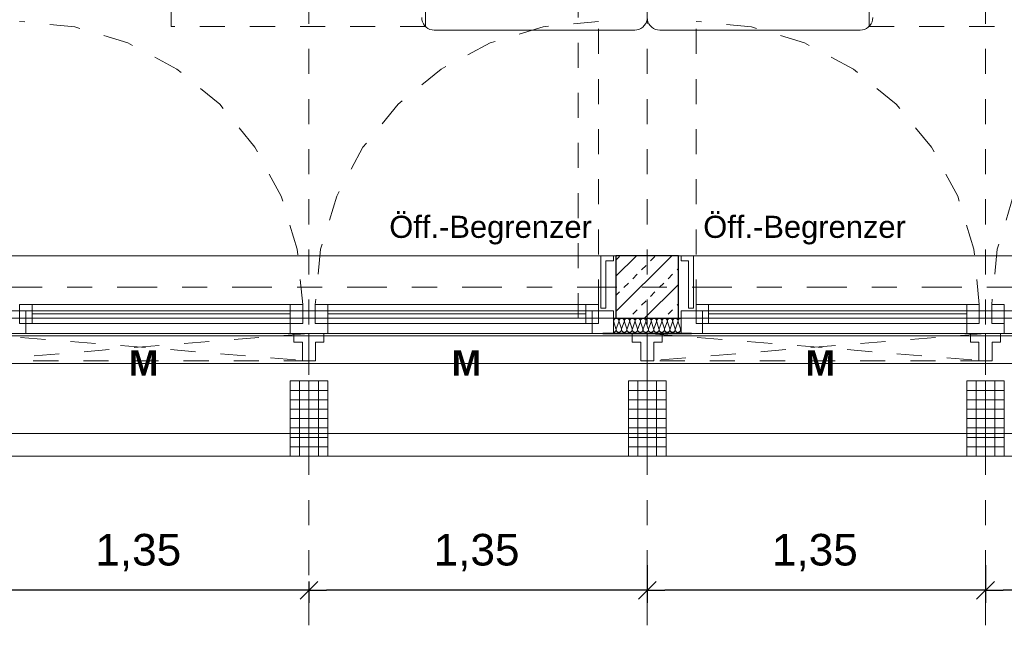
# Model space of a CAD drawing. Header units: metres. Extents: x -45.2 to 14.3, y -31.8 to 10.2.
# Tile 88 of 141: x -5.2 to -1.3, y -22.9 to -20.5. Entities that reach past the tile are written whole.
import ezdxf

# ---------------------------------------------------------------- set-up
doc = ezdxf.new("R2010")
doc.units = ezdxf.units.M
doc.header["$LTSCALE"] = 0.05
for name, pattern in [('1600.2032', [1.6, 0.8, -0.8]), ('Achsen 01', [5.291531, 3.175, -1.058062, 0.352704, -0.705764]), ('gestrichelt - 01', [2, 1, -1]), ('Raster 01', [2, 1, -1]), ('VW-01 Strichlinie kurz', [2, 1, -1])]:
    doc.linetypes.add(name, pattern=pattern)
doc.layers.get('0').update_dxf_attribs({"lineweight": 25})
for name, color, linetype, lineweight, true_color in [('013_Beton und Stahlbetonarbeiten-000 Brüstung', 7, 'Continuous', 9, 0xa6a6a6), ('014_Fassadenarbeiten-000 Aufsicht Betonfertigteile', 7, 'Continuous', 9, 0xc0c0c0), ('030_Sonnenschutzarbeiten-Bemassung', 7, 'Continuous', 13, 0xff6633), ('030_Sonnenschutzarbeiten-Grundriss', 7, 'Continuous', 13, 0x555555), ('031_Metallbauarbeiten-330 Aufsicht Metallbauarbeiten', 7, 'Continuous', 9, 0xa6a6a6), ('032_Metallarbeiten-Fenster', 7, 'Continuous', 13, 0x444444), ('032_Metallarbeiten-Öffnungsbegrenzer', 7, 'Continuous', 13, 0x444444), ('ACTES-Einrichtung Aufsicht.', 7, 'Continuous', 9, 0xa6a6a6), ('AV1-Achsen', 1, 'Achsen 01', 18, 0xff0000), ('AV1-Bewegungsfläche', 7, 'gestrichelt - 01', 9, 0xd9d9d9), ('AV1-Raster', 7, 'Raster 01', 9, 0xa6a6a6)]:
    doc.layers.add(name, color=color, linetype=linetype, lineweight=lineweight, true_color=true_color)
for name, color, linetype, lineweight in [('013_Beton und Stahlbetonarbeiten-330 Außenstützen', 7, 'Continuous', 25), ('013_Beton und Stahlbetonarbeiten-Deckenversprung GRU', 7, 'VW-01 Strichlinie kurz', 9), ('014_Fassadenarbeiten-330 Betonfertigteile vertikal', 7, 'Continuous', 9), ('027_Tischlerarbeiten-330 Innenfensterbänke', 7, 'Continuous', 9), ('030_Sonnenschutzarbeiten-Kasten+Behang', 7, 'Continuous', 5), ('030_Sonnenschutzarbeiten-Motor', 7, 'Continuous', 5)]:
    doc.layers.add(name, color=color, linetype=linetype, lineweight=lineweight)
doc.styles.add('Arial', font='arial.ttf')
doc.styles.add('Arial (bold)', font='arialbd.ttf')

msp = doc.modelspace()

# ---------------------------------------------------------------- linework, layer by layer
at = {"color": 0, "linetype": 'Continuous', "lineweight": 15}
for p, q in [((-4.0146, -22.7746), (-4.0854, -22.8454)), ((-4.0854, -22.8454), (-4.0146, -22.7746)), ((-2.6646, -22.7746), (-2.7354, -22.8454)), ((-2.7354, -22.8454), (-2.6646, -22.7746)), ((-1.3146, -22.7746), (-1.3854, -22.8454)), ((-1.3854, -22.8454), (-1.3146, -22.7746))]:
    msp.add_line(p, q, dxfattribs=at)
at = {"color": 0, "linetype": 'ByBlock', "lineweight": -2}
for p, q in [((-4.05, -22.81), (-4.1207, -22.81)), ((-4.05, -22.81), (-3.9793, -22.81)), ((-2.7, -22.81), (-2.7707, -22.81)), ((-2.7, -22.81), (-2.6293, -22.81)), ((-1.35, -22.81), (-1.4207, -22.81)), ((-1.35, -22.81), (-1.2793, -22.81))]:
    msp.add_line(p, q, dxfattribs=at)
at = {"layer": '013_Beton und Stahlbetonarbeiten-000 Brüstung'}
for points in [[(-2.825, -21.725), (-5.275, -21.725), (-5.275, -21.475), (-2.825, -21.475)], [(-0.125, -21.725), (-2.575, -21.725), (-2.575, -21.475), (-0.125, -21.475)]]:
    msp.add_lwpolyline(points, close=True, dxfattribs=at)
at = {"layer": '013_Beton und Stahlbetonarbeiten-330 Außenstützen', "color": 251, "linetype": 'Continuous', "lineweight": 13, "true_color": 0x4c4c4c}
for p, q in [((-2.6018, -21.475), (-2.825, -21.6982)), ((-2.7432, -21.475), (-2.825, -21.5568)), ((-2.825, -21.4926), (-2.8107, -21.4784)), ((-2.687, -21.496), (-2.6693, -21.4784)), ((-2.7224, -21.5314), (-2.7047, -21.5137)), ((-2.5809, -21.5314), (-2.575, -21.5255)), ((-2.7577, -21.5668), (-2.74, -21.5491)), ((-2.6163, -21.5668), (-2.5986, -21.5491)), ((-2.7931, -21.6021), (-2.7754, -21.5844)), ((-2.575, -21.5897), (-2.7103, -21.725)), ((-2.6517, -21.6021), (-2.634, -21.5844)), ((-2.825, -21.634), (-2.8107, -21.6198)), ((-2.687, -21.6375), (-2.6693, -21.6198)), ((-2.7224, -21.6728), (-2.7047, -21.6551)), ((-2.5809, -21.6728), (-2.575, -21.6669)), ((-2.7577, -21.7082), (-2.74, -21.6905)), ((-2.6163, -21.7082), (-2.5986, -21.6905))]:
    msp.add_line(p, q, dxfattribs=at)
at = {"layer": '013_Beton und Stahlbetonarbeiten-330 Außenstützen'}
msp.add_lwpolyline([(-2.575, -21.475), (-2.825, -21.475), (-2.825, -21.725), (-2.575, -21.725)], close=True, dxfattribs=at)
at = {"layer": '013_Beton und Stahlbetonarbeiten-Deckenversprung GRU', "linetype": 'VW-01 Strichlinie kurz'}
msp.add_line((-2.975, -13.625), (-2.975, -21.725), dxfattribs=at)
at = {"layer": '014_Fassadenarbeiten-000 Aufsicht Betonfertigteile'}
msp.add_lwpolyline([(-39.455, -21.905), (0.305, -21.905), (0.675, -22.275), (-39.825, -22.275)], close=True, dxfattribs=at)
at = {"layer": '014_Fassadenarbeiten-330 Betonfertigteile vertikal', "color": 8, "linetype": 'Continuous', "lineweight": 9, "true_color": 0x808080}
for p, q in [((-4.0875, -21.975), (-4.0875, -22.275)), ((-4.05, -21.975), (-4.05, -22.275)), ((-4.0125, -21.975), (-4.0125, -22.275)), ((-2.7375, -21.975), (-2.7375, -22.275)), ((-2.7, -21.975), (-2.7, -22.275)), ((-2.6625, -21.975), (-2.6625, -22.275)), ((-1.3875, -21.975), (-1.3875, -22.275)), ((-1.35, -21.975), (-1.35, -22.275)), ((-1.3125, -21.975), (-1.3125, -22.275))]:
    msp.add_line(p, q, dxfattribs=at)
at = {"layer": '014_Fassadenarbeiten-330 Betonfertigteile vertikal', "color": 8, "linetype": 'Continuous', "lineweight": 13, "true_color": 0x808080}
for p, q in [((-4.125, -22.0125), (-3.975, -22.0125)), ((-2.775, -22.0125), (-2.625, -22.0125)), ((-1.425, -22.0125), (-1.275, -22.0125)), ((-4.125, -22.05), (-3.975, -22.05)), ((-2.775, -22.05), (-2.625, -22.05)), ((-1.425, -22.05), (-1.275, -22.05)), ((-4.125, -22.0875), (-3.975, -22.0875)), ((-2.775, -22.0875), (-2.625, -22.0875)), ((-1.425, -22.0875), (-1.275, -22.0875)), ((-4.125, -22.125), (-3.975, -22.125)), ((-2.775, -22.125), (-2.625, -22.125)), ((-1.425, -22.125), (-1.275, -22.125)), ((-4.125, -22.1625), (-3.975, -22.1625)), ((-4.125, -22.2), (-3.975, -22.2)), ((-2.775, -22.1625), (-2.625, -22.1625)), ((-2.775, -22.2), (-2.625, -22.2)), ((-1.425, -22.1625), (-1.275, -22.1625)), ((-1.425, -22.2), (-1.275, -22.2)), ((-4.125, -22.2375), (-3.975, -22.2375)), ((-2.775, -22.2375), (-2.625, -22.2375)), ((-1.425, -22.2375), (-1.275, -22.2375))]:
    msp.add_line(p, q, dxfattribs=at)
at = {"layer": '014_Fassadenarbeiten-330 Betonfertigteile vertikal'}
for points in [[(-4.125, -21.975), (-3.975, -21.975), (-3.975, -22.275), (-4.125, -22.275)], [(-2.775, -21.975), (-2.625, -21.975), (-2.625, -22.275), (-2.775, -22.275)], [(-1.425, -21.975), (-1.275, -21.975), (-1.275, -22.275), (-1.425, -22.275)]]:
    msp.add_lwpolyline(points, close=True, dxfattribs=at)
at = {"layer": '027_Tischlerarbeiten-330 Innenfensterbänke'}
for points in [[(-2.835, -21.475), (-2.835, -21.495), (-2.865, -21.495), (-2.865, -21.685), (-2.885, -21.685), (-2.885, -21.475)], [(-2.565, -21.475), (-2.565, -21.495), (-2.535, -21.495), (-2.535, -21.685), (-2.515, -21.685), (-2.515, -21.475)]]:
    msp.add_lwpolyline(points, close=True, dxfattribs=at)
at = {"layer": '030_Sonnenschutzarbeiten-Bemassung', "color": 0, "lineweight": -2}
for p, q in [((-2.7, -22.71), (-2.7, -22.86)), ((-2.7, -22.71), (-2.7, -22.86)), ((-1.35, -22.71), (-1.35, -22.86)), ((-1.35, -22.71), (-1.35, -22.86)), ((-4.05, -22.775), (-4.05, -22.86)), ((-4.05, -22.775), (-4.05, -22.86)), ((-4.1207, -22.81), (-5.3293, -22.81)), ((-2.7707, -22.81), (-3.9793, -22.81)), ((-1.4207, -22.81), (-2.6293, -22.81)), ((-0.0707, -22.81), (-1.2793, -22.81))]:
    msp.add_line(p, q, dxfattribs=at)
at = {"layer": '030_Sonnenschutzarbeiten-Grundriss', "color": 251, "true_color": 0x555555}
for points in [[(-4.05, -21.895), (-4.076, -21.895), (-4.076, -21.82), (-4.11, -21.82), (-4.11, -21.785), (-4.05, -21.785)], [(-4.05, -21.895), (-4.024, -21.895), (-4.024, -21.82), (-3.99, -21.82), (-3.99, -21.785), (-4.05, -21.785)], [(-2.7, -21.895), (-2.726, -21.895), (-2.726, -21.82), (-2.76, -21.82), (-2.76, -21.785), (-2.7, -21.785)], [(-2.7, -21.895), (-2.674, -21.895), (-2.674, -21.82), (-2.64, -21.82), (-2.64, -21.785), (-2.7, -21.785)], [(-1.35, -21.895), (-1.376, -21.895), (-1.376, -21.82), (-1.41, -21.82), (-1.41, -21.785), (-1.35, -21.785)], [(-1.35, -21.895), (-1.324, -21.895), (-1.324, -21.82), (-1.29, -21.82), (-1.29, -21.785), (-1.35, -21.785)]]:
    msp.add_lwpolyline(points, close=True, dxfattribs=at)
at = {"layer": '030_Sonnenschutzarbeiten-Kasten+Behang', "color": 1, "linetype": '1600.2032', "lineweight": 18, "true_color": 0xff0000}
for p, q in [((-4.05, -21.785), (-5.4, -21.895)), ((-5.4, -21.785), (-4.05, -21.895)), ((-1.35, -21.785), (-2.7, -21.895)), ((-2.7, -21.785), (-1.35, -21.895))]:
    msp.add_line(p, q, dxfattribs=at)
for points in [[(-5.4, -21.785), (-4.05, -21.785), (-4.05, -21.895), (-5.4, -21.895)], [(-2.7, -21.785), (-1.35, -21.785), (-1.35, -21.895), (-2.7, -21.895)]]:
    msp.add_lwpolyline(points, close=True, dxfattribs=at)
at = {"layer": '030_Sonnenschutzarbeiten-Kasten+Behang', "color": 1, "linetype": 'Continuous', "lineweight": 18, "true_color": 0xff0000}
for points in [[(-4.076, -21.82), (-4.11, -21.82), (-4.11, -21.785), (-4.05, -21.785), (-4.05, -21.895), (-4.076, -21.895)], [(-4.024, -21.82), (-3.99, -21.82), (-3.99, -21.785), (-4.05, -21.785), (-4.05, -21.895), (-4.024, -21.895)], [(-2.726, -21.82), (-2.76, -21.82), (-2.76, -21.785), (-2.7, -21.785), (-2.7, -21.895), (-2.726, -21.895)], [(-2.674, -21.82), (-2.64, -21.82), (-2.64, -21.785), (-2.7, -21.785), (-2.7, -21.895), (-2.674, -21.895)], [(-1.376, -21.82), (-1.41, -21.82), (-1.41, -21.785), (-1.35, -21.785), (-1.35, -21.895), (-1.376, -21.895)], [(-1.324, -21.82), (-1.29, -21.82), (-1.29, -21.785), (-1.35, -21.785), (-1.35, -21.895), (-1.324, -21.895)]]:
    msp.add_lwpolyline(points, close=True, dxfattribs=at)
at = {"layer": '031_Metallbauarbeiten-330 Aufsicht Metallbauarbeiten'}
for points in [[(-5.4, -21.795), (-2.7, -21.795), (-2.7, -22.185), (-5.4, -22.185)], [(-2.7, -21.795), (-0.075, -21.795), (-0.075, -22.185), (-2.7, -22.185)]]:
    msp.add_lwpolyline(points, close=True, dxfattribs=at)
at = {"layer": '032_Metallarbeiten-Fenster', "color": 7, "linetype": 'gestrichelt - 01', "lineweight": 18}
for p, q in [((-2.895, -21.67), (-2.895, -20.54)), ((-2.505, -21.67), (-2.505, -20.54))]:
    msp.add_line(p, q, dxfattribs=at)
at = {"layer": '032_Metallarbeiten-Fenster', "color": 7, "lineweight": 18}
for p, q in [((-5.155, -21.7075), (-4.125, -21.7075)), ((-2.945, -21.7075), (-3.975, -21.7075)), ((-2.455, -21.7075), (-1.425, -21.7075))]:
    msp.add_line(p, q, dxfattribs=at)
at = {"layer": '032_Metallarbeiten-Fenster', "color": 7, "linetype": 'gestrichelt - 01', "lineweight": 18}
for points in [[(-4.075, -21.67), (-4.0967, -21.4495), (-4.161, -21.2376), (-4.2654, -21.0422), (-4.406, -20.871), (-4.5772, -20.7304), (-4.7726, -20.626), (-4.9845, -20.5617), (-5.205, -20.54)], [(-2.895, -20.54), (-3.1155, -20.5617), (-3.3274, -20.626), (-3.5228, -20.7304), (-3.694, -20.871), (-3.8346, -21.0422), (-3.939, -21.2376), (-4.0033, -21.4495), (-4.025, -21.67)], [(-1.375, -21.67), (-1.3967, -21.4495), (-1.461, -21.2376), (-1.5654, -21.0422), (-1.706, -20.871), (-1.8772, -20.7304), (-2.0726, -20.626), (-2.2845, -20.5617), (-2.505, -20.54)], [(-0.195, -20.54), (-0.4155, -20.5617), (-0.6274, -20.626), (-0.8228, -20.7304), (-0.994, -20.871), (-1.1346, -21.0422), (-1.239, -21.2376), (-1.3033, -21.4495), (-1.325, -21.67)]]:
    msp.add_lwpolyline(points, dxfattribs=at)
at = {"layer": '032_Metallarbeiten-Fenster', "color": 7, "lineweight": 18}
for points in [[(-5.205, -21.745), (-5.155, -21.745), (-5.155, -21.67), (-5.205, -21.67)], [(-5.155, -21.745), (-4.125, -21.745), (-4.125, -21.67), (-5.155, -21.67)], [(-4.125, -21.745), (-4.075, -21.745), (-4.075, -21.67), (-4.125, -21.67)], [(-3.975, -21.745), (-4.025, -21.745), (-4.025, -21.67), (-3.975, -21.67)], [(-2.945, -21.745), (-3.975, -21.745), (-3.975, -21.67), (-2.945, -21.67)], [(-2.895, -21.745), (-2.945, -21.745), (-2.945, -21.67), (-2.895, -21.67)], [(-2.505, -21.745), (-2.455, -21.745), (-2.455, -21.67), (-2.505, -21.67)], [(-2.455, -21.745), (-1.425, -21.745), (-1.425, -21.67), (-2.455, -21.67)], [(-1.425, -21.745), (-1.375, -21.745), (-1.375, -21.67), (-1.425, -21.67)], [(-1.275, -21.745), (-1.325, -21.745), (-1.325, -21.67), (-1.275, -21.67)], [(-5.18, -21.785), (-5.18, -21.695), (-5.265, -21.695), (-5.265, -21.785)], [(-2.92, -21.695), (-2.92, -21.785), (-5.18, -21.785), (-5.18, -21.695)], [(-3.975, -21.785), (-4.125, -21.785), (-4.125, -21.695), (-3.975, -21.695)], [(-2.835, -21.695), (-2.92, -21.695), (-2.92, -21.785), (-2.835, -21.785)], [(-2.48, -21.785), (-2.48, -21.695), (-2.565, -21.695), (-2.565, -21.785)], [(-0.22, -21.695), (-0.22, -21.785), (-2.48, -21.785), (-2.48, -21.695)], [(-1.275, -21.785), (-1.425, -21.785), (-1.425, -21.695), (-1.275, -21.695)]]:
    msp.add_lwpolyline(points, close=True, dxfattribs=at)
at = {"layer": '032_Metallarbeiten-Fenster'}
for points in [[(-2.835, -21.781), (-2.833, -21.7808), (-2.831, -21.7803), (-2.8292, -21.7794), (-2.8276, -21.7782), (-2.8262, -21.7767), (-2.8252, -21.7749), (-2.8245, -21.773), (-2.8242, -21.771), (-2.8242, -21.769), (-2.8247, -21.767), (-2.8336, -21.739), (-2.8336, -21.739), (-2.8341, -21.737), (-2.8341, -21.735), (-2.8338, -21.733), (-2.8331, -21.7311), (-2.8321, -21.7294), (-2.8308, -21.7279), (-2.8292, -21.7267), (-2.8274, -21.7257), (-2.8255, -21.7252), (-2.8234, -21.725), (-2.8214, -21.7252), (-2.8195, -21.7257), (-2.8177, -21.7267), (-2.8161, -21.7279), (-2.8148, -21.7294), (-2.8138, -21.7311), (-2.8131, -21.733), (-2.8128, -21.735), (-2.8128, -21.737), (-2.8133, -21.739), (-2.8236, -21.767), (-2.8236, -21.767), (-2.824, -21.769), (-2.8241, -21.771), (-2.8238, -21.773), (-2.8231, -21.7749), (-2.8221, -21.7766), (-2.8207, -21.7781), (-2.8191, -21.7793), (-2.8173, -21.7802), (-2.8154, -21.7808), (-2.8134, -21.781), (-2.8114, -21.7808), (-2.8095, -21.7802), (-2.8077, -21.7793), (-2.8061, -21.7781), (-2.8047, -21.7766), (-2.8037, -21.7749), (-2.803, -21.773), (-2.8027, -21.771), (-2.8028, -21.769), (-2.8032, -21.767), (-2.8122, -21.739), (-2.8122, -21.739), (-2.8126, -21.737), (-2.8127, -21.735), (-2.8124, -21.733), (-2.8117, -21.7311), (-2.8107, -21.7294), (-2.8093, -21.7279), (-2.8077, -21.7267), (-2.8059, -21.7257), (-2.804, -21.7252), (-2.802, -21.725), (-2.8, -21.7252), (-2.7981, -21.7257), (-2.7963, -21.7267), (-2.7947, -21.7279), (-2.7933, -21.7294), (-2.7923, -21.7311), (-2.7916, -21.733), (-2.7913, -21.735), (-2.7914, -21.737), (-2.7918, -21.739), (-2.8022, -21.767), (-2.8022, -21.767), (-2.8026, -21.769), (-2.8026, -21.771), (-2.8023, -21.773), (-2.8016, -21.7749), (-2.8006, -21.7766), (-2.7993, -21.7781), (-2.7977, -21.7793), (-2.7959, -21.7802), (-2.794, -21.7808), (-2.792, -21.781), (-2.7899, -21.7808), (-2.788, -21.7802), (-2.7862, -21.7793), (-2.7846, -21.7781), (-2.7833, -21.7766), (-2.7823, -21.7749), (-2.7816, -21.773), (-2.7813, -21.771), (-2.7813, -21.769), (-2.7818, -21.767)], [(-2.8236, -21.767), (-2.824, -21.769), (-2.8241, -21.771), (-2.8238, -21.773), (-2.8231, -21.7749), (-2.8221, -21.7766), (-2.8207, -21.7781), (-2.8191, -21.7793), (-2.8173, -21.7802), (-2.8154, -21.7808), (-2.8134, -21.781), (-2.8114, -21.7808), (-2.8095, -21.7802), (-2.8077, -21.7793), (-2.8061, -21.7781), (-2.8047, -21.7766), (-2.8037, -21.7749), (-2.803, -21.773), (-2.8027, -21.771), (-2.8028, -21.769), (-2.8032, -21.767), (-2.8122, -21.739), (-2.8122, -21.739), (-2.8126, -21.737), (-2.8127, -21.735), (-2.8124, -21.733), (-2.8117, -21.7311), (-2.8107, -21.7294), (-2.8093, -21.7279), (-2.8077, -21.7267), (-2.8059, -21.7257), (-2.804, -21.7252), (-2.802, -21.725), (-2.8, -21.7252), (-2.7981, -21.7257), (-2.7963, -21.7267), (-2.7947, -21.7279), (-2.7933, -21.7294), (-2.7923, -21.7311), (-2.7916, -21.733), (-2.7913, -21.735), (-2.7914, -21.737), (-2.7918, -21.739), (-2.8022, -21.767), (-2.8022, -21.767), (-2.8026, -21.769), (-2.8026, -21.771), (-2.8023, -21.773), (-2.8016, -21.7749), (-2.8006, -21.7766), (-2.7993, -21.7781), (-2.7977, -21.7793), (-2.7959, -21.7802), (-2.794, -21.7808), (-2.792, -21.781), (-2.7899, -21.7808), (-2.788, -21.7802), (-2.7862, -21.7793), (-2.7846, -21.7781), (-2.7833, -21.7766), (-2.7823, -21.7749), (-2.7816, -21.773), (-2.7813, -21.771), (-2.7813, -21.769), (-2.7818, -21.767), (-2.7908, -21.739), (-2.7908, -21.739), (-2.7912, -21.737), (-2.7912, -21.735), (-2.7909, -21.733), (-2.7902, -21.7311), (-2.7892, -21.7294), (-2.7879, -21.7279), (-2.7863, -21.7267), (-2.7845, -21.7257), (-2.7826, -21.7252), (-2.7806, -21.725), (-2.7785, -21.7252), (-2.7766, -21.7257), (-2.7748, -21.7267), (-2.7732, -21.7279), (-2.7719, -21.7294), (-2.7709, -21.7311), (-2.7702, -21.733), (-2.7699, -21.735), (-2.7699, -21.737), (-2.7704, -21.739), (-2.7807, -21.767), (-2.7807, -21.767), (-2.7811, -21.769), (-2.7812, -21.771), (-2.7809, -21.773), (-2.7802, -21.7749), (-2.7792, -21.7766), (-2.7778, -21.7781), (-2.7762, -21.7793), (-2.7744, -21.7802), (-2.7725, -21.7808), (-2.7705, -21.781), (-2.7685, -21.7808), (-2.7666, -21.7802), (-2.7648, -21.7793), (-2.7632, -21.7781), (-2.7618, -21.7766), (-2.7608, -21.7749), (-2.7601, -21.773), (-2.7598, -21.771), (-2.7599, -21.769), (-2.7603, -21.767), (-2.7693, -21.739), (-2.7693, -21.739), (-2.7697, -21.737), (-2.7698, -21.735), (-2.7695, -21.733), (-2.7688, -21.7311), (-2.7678, -21.7294), (-2.7664, -21.7279), (-2.7648, -21.7267), (-2.763, -21.7257), (-2.7611, -21.7252), (-2.7591, -21.725), (-2.7571, -21.7252), (-2.7552, -21.7257), (-2.7534, -21.7267), (-2.7518, -21.7279), (-2.7504, -21.7294), (-2.7494, -21.7311), (-2.7487, -21.733), (-2.7484, -21.735), (-2.7485, -21.737), (-2.7489, -21.739), (-2.7593, -21.767), (-2.7593, -21.767), (-2.7597, -21.769), (-2.7597, -21.771), (-2.7594, -21.773), (-2.7587, -21.7749), (-2.7577, -21.7766), (-2.7564, -21.7781), (-2.7548, -21.7793), (-2.753, -21.7802), (-2.7511, -21.7808), (-2.7491, -21.781), (-2.747, -21.7808), (-2.7451, -21.7802), (-2.7433, -21.7793), (-2.7417, -21.7781), (-2.7404, -21.7766), (-2.7394, -21.7749), (-2.7387, -21.773), (-2.7384, -21.771), (-2.7384, -21.769), (-2.7389, -21.767), (-2.7479, -21.739), (-2.7479, -21.739), (-2.7483, -21.737), (-2.7483, -21.735), (-2.748, -21.733), (-2.7473, -21.7311), (-2.7463, -21.7294), (-2.745, -21.7279), (-2.7434, -21.7267), (-2.7416, -21.7257), (-2.7397, -21.7252), (-2.7377, -21.725), (-2.7356, -21.7252), (-2.7337, -21.7257), (-2.7319, -21.7267), (-2.7303, -21.7279), (-2.729, -21.7294), (-2.728, -21.7311), (-2.7273, -21.733), (-2.727, -21.735), (-2.727, -21.737), (-2.7275, -21.739), (-2.7378, -21.767), (-2.7378, -21.767), (-2.7382, -21.769), (-2.7383, -21.771), (-2.738, -21.773), (-2.7373, -21.7749), (-2.7363, -21.7766), (-2.7349, -21.7781), (-2.7333, -21.7793), (-2.7315, -21.7802), (-2.7296, -21.7808), (-2.7276, -21.781), (-2.7256, -21.7808), (-2.7237, -21.7802), (-2.7219, -21.7793), (-2.7203, -21.7781), (-2.7189, -21.7766), (-2.7179, -21.7749), (-2.7172, -21.773), (-2.7169, -21.771), (-2.717, -21.769), (-2.7174, -21.767), (-2.7264, -21.739), (-2.7264, -21.739), (-2.7268, -21.737), (-2.7269, -21.735), (-2.7266, -21.733), (-2.7259, -21.7311), (-2.7249, -21.7294), (-2.7235, -21.7279), (-2.7219, -21.7267), (-2.7201, -21.7257), (-2.7182, -21.7252), (-2.7162, -21.725), (-2.7142, -21.7252), (-2.7123, -21.7257), (-2.7105, -21.7267), (-2.7089, -21.7279), (-2.7075, -21.7294), (-2.7065, -21.7311), (-2.7058, -21.733), (-2.7055, -21.735), (-2.7056, -21.737), (-2.706, -21.739), (-2.7164, -21.767), (-2.7164, -21.767), (-2.7168, -21.769), (-2.7168, -21.771), (-2.7165, -21.773), (-2.7158, -21.7749), (-2.7148, -21.7766), (-2.7135, -21.7781), (-2.7119, -21.7793), (-2.7101, -21.7802), (-2.7082, -21.7808), (-2.7062, -21.781), (-2.7041, -21.7808), (-2.7022, -21.7802), (-2.7004, -21.7793), (-2.6988, -21.7781), (-2.6975, -21.7766), (-2.6965, -21.7749), (-2.6958, -21.773), (-2.6955, -21.771), (-2.6955, -21.769), (-2.696, -21.767), (-2.705, -21.739), (-2.705, -21.739), (-2.7054, -21.737), (-2.7054, -21.735), (-2.7051, -21.733), (-2.7044, -21.7311), (-2.7034, -21.7294), (-2.7021, -21.7279), (-2.7005, -21.7267), (-2.6987, -21.7257), (-2.6968, -21.7252), (-2.6948, -21.725), (-2.6927, -21.7252), (-2.6908, -21.7257), (-2.689, -21.7267), (-2.6874, -21.7279), (-2.6861, -21.7294), (-2.6851, -21.7311), (-2.6844, -21.733), (-2.6841, -21.735), (-2.6841, -21.737), (-2.6846, -21.739), (-2.6949, -21.767), (-2.6949, -21.767), (-2.6953, -21.769), (-2.6954, -21.771), (-2.6951, -21.773), (-2.6944, -21.7749), (-2.6934, -21.7766), (-2.692, -21.7781), (-2.6904, -21.7793), (-2.6886, -21.7802), (-2.6867, -21.7808), (-2.6847, -21.781), (-2.6827, -21.7808), (-2.6808, -21.7802), (-2.679, -21.7793), (-2.6774, -21.7781), (-2.676, -21.7766), (-2.675, -21.7749), (-2.6743, -21.773), (-2.674, -21.771), (-2.6741, -21.769), (-2.6745, -21.767), (-2.6835, -21.739), (-2.6835, -21.739), (-2.6839, -21.737), (-2.684, -21.735), (-2.6837, -21.733), (-2.683, -21.7311), (-2.682, -21.7294), (-2.6806, -21.7279), (-2.679, -21.7267), (-2.6772, -21.7257), (-2.6753, -21.7252), (-2.6733, -21.725), (-2.6713, -21.7252), (-2.6694, -21.7257), (-2.6676, -21.7267), (-2.666, -21.7279), (-2.6646, -21.7294), (-2.6636, -21.7311), (-2.6629, -21.733), (-2.6626, -21.735), (-2.6627, -21.737), (-2.6631, -21.739), (-2.6735, -21.767), (-2.6735, -21.767), (-2.6739, -21.769), (-2.6739, -21.771), (-2.6736, -21.773), (-2.6729, -21.7749), (-2.6719, -21.7766), (-2.6706, -21.7781), (-2.669, -21.7793), (-2.6672, -21.7802), (-2.6653, -21.7808), (-2.6633, -21.781), (-2.6612, -21.7808), (-2.6593, -21.7802), (-2.6575, -21.7793), (-2.6559, -21.7781), (-2.6546, -21.7766), (-2.6536, -21.7749), (-2.6529, -21.773), (-2.6526, -21.771), (-2.6526, -21.769), (-2.6531, -21.767), (-2.6621, -21.739), (-2.6621, -21.739), (-2.6625, -21.737), (-2.6625, -21.735), (-2.6622, -21.733), (-2.6615, -21.7311), (-2.6605, -21.7294), (-2.6592, -21.7279), (-2.6576, -21.7267), (-2.6558, -21.7257), (-2.6539, -21.7252), (-2.6519, -21.725), (-2.6498, -21.7252), (-2.6479, -21.7257), (-2.6461, -21.7267), (-2.6445, -21.7279), (-2.6432, -21.7294), (-2.6422, -21.7311), (-2.6415, -21.733), (-2.6412, -21.735), (-2.6412, -21.737), (-2.6417, -21.739), (-2.652, -21.767), (-2.652, -21.767), (-2.6524, -21.769), (-2.6525, -21.771), (-2.6522, -21.773), (-2.6515, -21.7749), (-2.6505, -21.7766), (-2.6491, -21.7781), (-2.6475, -21.7793), (-2.6457, -21.7802), (-2.6438, -21.7808), (-2.6418, -21.781), (-2.6398, -21.7808), (-2.6379, -21.7802), (-2.6361, -21.7793), (-2.6345, -21.7781), (-2.6331, -21.7766), (-2.6321, -21.7749), (-2.6314, -21.773), (-2.6311, -21.771), (-2.6312, -21.769), (-2.6316, -21.767), (-2.6406, -21.739), (-2.6406, -21.739), (-2.641, -21.737), (-2.6411, -21.735), (-2.6408, -21.733), (-2.6401, -21.7311), (-2.6391, -21.7294), (-2.6377, -21.7279), (-2.6361, -21.7267), (-2.6343, -21.7257), (-2.6324, -21.7252), (-2.6304, -21.725), (-2.6284, -21.7252), (-2.6265, -21.7257), (-2.6247, -21.7267), (-2.6231, -21.7279), (-2.6217, -21.7294), (-2.6207, -21.7311), (-2.62, -21.733), (-2.6197, -21.735), (-2.6198, -21.737), (-2.6202, -21.739), (-2.6306, -21.767), (-2.6306, -21.767), (-2.631, -21.769), (-2.631, -21.771), (-2.6307, -21.773), (-2.63, -21.7749), (-2.629, -21.7766), (-2.6277, -21.7781), (-2.6261, -21.7793), (-2.6243, -21.7802), (-2.6224, -21.7808), (-2.6204, -21.781), (-2.6184, -21.7808), (-2.6164, -21.7802), (-2.6146, -21.7793), (-2.613, -21.7781), (-2.6117, -21.7766), (-2.6107, -21.7749), (-2.61, -21.773), (-2.6097, -21.771), (-2.6097, -21.769), (-2.6102, -21.767), (-2.6192, -21.739), (-2.6192, -21.739), (-2.6196, -21.737), (-2.6196, -21.735), (-2.6193, -21.733), (-2.6186, -21.7311), (-2.6176, -21.7294), (-2.6163, -21.7279), (-2.6147, -21.7267), (-2.6129, -21.7257), (-2.611, -21.7252), (-2.609, -21.725), (-2.6069, -21.7252), (-2.605, -21.7257), (-2.6032, -21.7267), (-2.6016, -21.7279), (-2.6003, -21.7294), (-2.5993, -21.7311), (-2.5986, -21.733), (-2.5983, -21.735), (-2.5983, -21.737), (-2.5988, -21.739), (-2.6091, -21.767), (-2.6091, -21.767), (-2.6095, -21.769), (-2.6096, -21.771), (-2.6093, -21.773), (-2.6086, -21.7749), (-2.6076, -21.7766), (-2.6062, -21.7781), (-2.6046, -21.7793), (-2.6028, -21.7802), (-2.6009, -21.7808), (-2.5989, -21.781), (-2.5969, -21.7808), (-2.595, -21.7802), (-2.5932, -21.7793), (-2.5916, -21.7781), (-2.5902, -21.7766), (-2.5892, -21.7749), (-2.5885, -21.773), (-2.5882, -21.771), (-2.5883, -21.769), (-2.5887, -21.767), (-2.5977, -21.739), (-2.5977, -21.739), (-2.5981, -21.737), (-2.5982, -21.735), (-2.5979, -21.733), (-2.5972, -21.7311), (-2.5962, -21.7294), (-2.5948, -21.7279), (-2.5932, -21.7267), (-2.5914, -21.7257), (-2.5895, -21.7252), (-2.5875, -21.725), (-2.5855, -21.7252), (-2.5836, -21.7257), (-2.5818, -21.7267), (-2.5802, -21.7279), (-2.5788, -21.7294), (-2.5778, -21.7311), (-2.5771, -21.733), (-2.5768, -21.735), (-2.5769, -21.737), (-2.5773, -21.739)], [(-2.6306, -21.767), (-2.631, -21.7689), (-2.6311, -21.7708), (-2.6308, -21.7727), (-2.6302, -21.7745), (-2.6293, -21.7762), (-2.6281, -21.7777), (-2.6266, -21.779), (-2.6266, -21.779), (-2.625, -21.7799), (-2.6232, -21.7806), (-2.6213, -21.781), (-2.6194, -21.781), (-2.6175, -21.7806), (-2.6157, -21.7799), (-2.6141, -21.779), (-2.6141, -21.779), (-2.6126, -21.7777), (-2.6114, -21.7762), (-2.6105, -21.7745), (-2.6099, -21.7727), (-2.6097, -21.7708), (-2.6097, -21.7689), (-2.6102, -21.767), (-2.6192, -21.739), (-2.6192, -21.739), (-2.6196, -21.7371), (-2.6197, -21.7352), (-2.6194, -21.7333), (-2.6188, -21.7315), (-2.6179, -21.7298), (-2.6167, -21.7283), (-2.6152, -21.727), (-2.6152, -21.727), (-2.6136, -21.7261), (-2.6118, -21.7254), (-2.6099, -21.725), (-2.608, -21.725), (-2.6061, -21.7254), (-2.6043, -21.7261), (-2.6027, -21.727), (-2.6027, -21.727), (-2.6012, -21.7283), (-2.6, -21.7298), (-2.5991, -21.7315), (-2.5985, -21.7333), (-2.5983, -21.7352), (-2.5983, -21.7371), (-2.5988, -21.739), (-2.6091, -21.767), (-2.6091, -21.767), (-2.6095, -21.7689), (-2.6096, -21.7708), (-2.6093, -21.7727), (-2.6088, -21.7745), (-2.6078, -21.7762), (-2.6066, -21.7777), (-2.6052, -21.779), (-2.6052, -21.779), (-2.6035, -21.7799), (-2.6018, -21.7806), (-2.5999, -21.781), (-2.5979, -21.781), (-2.5961, -21.7806), (-2.5943, -21.7799), (-2.5926, -21.779), (-2.5926, -21.779), (-2.5912, -21.7777), (-2.59, -21.7762), (-2.5891, -21.7745), (-2.5885, -21.7727), (-2.5882, -21.7708), (-2.5883, -21.7689), (-2.5887, -21.767), (-2.5977, -21.739), (-2.5977, -21.739), (-2.5981, -21.7371), (-2.5982, -21.7352), (-2.5979, -21.7333), (-2.5974, -21.7315), (-2.5964, -21.7298), (-2.5952, -21.7283), (-2.5938, -21.727), (-2.5938, -21.727), (-2.5921, -21.7261), (-2.5904, -21.7254), (-2.5885, -21.725), (-2.5865, -21.725), (-2.5847, -21.7254), (-2.5829, -21.7261), (-2.5812, -21.727), (-2.5812, -21.727), (-2.5798, -21.7283), (-2.5786, -21.7298), (-2.5777, -21.7315), (-2.5771, -21.7333), (-2.5768, -21.7352), (-2.5769, -21.7371), (-2.5773, -21.739), (-2.5877, -21.767), (-2.5877, -21.767), (-2.5881, -21.7689), (-2.5882, -21.7708), (-2.5879, -21.7727), (-2.5873, -21.7745), (-2.5864, -21.7762), (-2.5852, -21.7777), (-2.5837, -21.779), (-2.5837, -21.779), (-2.5821, -21.7799), (-2.5803, -21.7806), (-2.5784, -21.781), (-2.5765, -21.781), (-2.5746, -21.7806), (-2.5728, -21.7799), (-2.5712, -21.779), (-2.5712, -21.779), (-2.5697, -21.7777), (-2.5685, -21.7762), (-2.5676, -21.7745), (-2.567, -21.7727), (-2.5668, -21.7708), (-2.5668, -21.7689), (-2.5673, -21.767), (-2.5763, -21.739), (-2.5763, -21.739), (-2.5767, -21.7371), (-2.5768, -21.7352), (-2.5765, -21.7333), (-2.5759, -21.7315), (-2.575, -21.7298), (-2.5738, -21.7283), (-2.5723, -21.727), (-2.5706, -21.726), (-2.5688, -21.7254), (-2.5669, -21.725), (-2.565, -21.725)], [(-2.565, -21.7761), (-2.5659, -21.7744), (-2.5665, -21.7726), (-2.5667, -21.7707), (-2.5666, -21.7689), (-2.5662, -21.767), (-2.565, -21.7637)]]:
    msp.add_lwpolyline(points, dxfattribs=at)
at = {"layer": '032_Metallarbeiten-Fenster', "color": 7, "linetype": 'Continuous', "lineweight": 9}
msp.add_lwpolyline([(-2.8769, -21.7843), (-2.5231, -21.7843), (-2.5231, -21.7863), (-2.8769, -21.7863)], close=True, dxfattribs=at)
at = {"layer": 'ACTES-Einrichtung Aufsicht.'}
for points in [[(-2.7, -20.525), (-2.7008, -20.5337), (-2.703, -20.5421), (-2.7067, -20.55), (-2.7117, -20.5571), (-2.7179, -20.5633), (-2.725, -20.5683), (-2.7329, -20.572), (-2.7413, -20.5742), (-2.75, -20.575), (-3.55, -20.575), (-3.55, -20.575), (-3.5587, -20.5742), (-3.5671, -20.572), (-3.575, -20.5683), (-3.5821, -20.5633), (-3.5883, -20.5571), (-3.5933, -20.55), (-3.597, -20.5421), (-3.5992, -20.5337), (-3.6, -20.525)], [(-2.7, -20.525), (-2.6992, -20.5337), (-2.697, -20.5421), (-2.6933, -20.55), (-2.6883, -20.5571), (-2.6821, -20.5633), (-2.675, -20.5683), (-2.6671, -20.572), (-2.6587, -20.5742), (-2.65, -20.575), (-1.85, -20.575), (-1.85, -20.575), (-1.8413, -20.5742), (-1.8329, -20.572), (-1.825, -20.5683), (-1.8179, -20.5633), (-1.8117, -20.5571), (-1.8067, -20.55), (-1.803, -20.5421), (-1.8008, -20.5337), (-1.8, -20.525)]]:
    msp.add_lwpolyline(points, dxfattribs=at)
at = {"layer": 'AV1-Achsen'}
msp.add_line((-43.35, -21.6), (4.2, -21.6), dxfattribs=at)
at = {"layer": 'AV1-Bewegungsfläche', "color": 9, "true_color": 0xbbbbbb}
for points in [[(-3.5854, -18.0896), (-3.5854, -20.5604), (-4.6, -20.5604), (-4.6, -18.0896)], [(-1.8146, -18.0896), (-1.8146, -20.5604), (-0.8, -20.5604), (-0.8, -18.0896)]]:
    msp.add_lwpolyline(points, close=True, dxfattribs=at)
at = {"layer": 'AV1-Raster'}
for p, q in [((-4.05, -22.95), (-4.05, 1.35)), ((-2.7, -22.95), (-2.7, 1.35)), ((-1.35, -22.95), (-1.35, 1.35))]:
    msp.add_line(p, q, dxfattribs=at)
at = {"layer": 'Defpoints', "color": 0, "lineweight": 0}
for p, q in [((-2.65, -20.575), (-2.65, -20.575)), ((-2.65, -20.575), (-2.65, -20.575)), ((-3.6307, -21.475), (-3.6307, -21.475)), ((-2.825, -21.475), (-2.825, -21.475)), ((-2.825, -21.475), (-2.825, -21.475)), ((-2.7, -21.475), (-2.7, -21.475)), ((-2.575, -21.475), (-2.575, -21.475)), ((-2.575, -21.475), (-2.575, -21.475)), ((-2.7, -21.975), (-2.7, -21.975)), ((-2.7, -21.975), (-2.7, -21.975)), ((-1.35, -21.975), (-1.35, -21.975)), ((-1.35, -21.975), (-1.35, -21.975)), ((-4.125, -22.275), (-4.125, -22.275)), ((-4.125, -22.275), (-4.125, -22.275)), ((-4.05, -22.275), (-4.05, -22.275)), ((-4.05, -22.275), (-4.05, -22.275)), ((-3.975, -22.275), (-3.975, -22.275)), ((-3.975, -22.275), (-3.975, -22.275)), ((-2.775, -22.275), (-2.775, -22.275)), ((-2.775, -22.275), (-2.775, -22.275)), ((-2.625, -22.275), (-2.625, -22.275)), ((-2.625, -22.275), (-2.625, -22.275)), ((-1.425, -22.275), (-1.425, -22.275)), ((-1.425, -22.275), (-1.425, -22.275)), ((-4.05, -22.81), (-4.05, -22.81)), ((-2.7, -22.81), (-2.7, -22.81)), ((-1.35, -22.81), (-1.35, -22.81))]:
    msp.add_line(p, q, dxfattribs=at)

# ---------------------------------------------------------------- texts
at = {"layer": '030_Sonnenschutzarbeiten-Bemassung', "color": 0, "char_height": 0.12609, "attachment_point": 7, "style": 'Arial'}
for insert in [(-4.9025, -22.7348), (-3.5525, -22.7348), (-2.2025, -22.7348)]:
    msp.add_mtext('1,35', dxfattribs=dict(at, insert=insert))
at = {"layer": '030_Sonnenschutzarbeiten-Motor', "color": 255, "char_height": 0.1009, "attachment_point": 7, "style": 'Arial (bold)'}
for insert in [(-4.7683, -21.9535), (-3.4803, -21.9535), (-2.0683, -21.9535)]:
    msp.add_mtext('M', dxfattribs=dict(at, insert=insert))
at = {"layer": '032_Metallarbeiten-Öffnungsbegrenzer', "color": 7, "char_height": 0.088263, "attachment_point": 7, "style": 'Arial'}
for insert in [(-3.7295, -21.4306), (-2.4765, -21.4306)]:
    msp.add_mtext('Öff.-Begrenzer', dxfattribs=dict(at, insert=insert))

doc.saveas('drawing.dxf')
